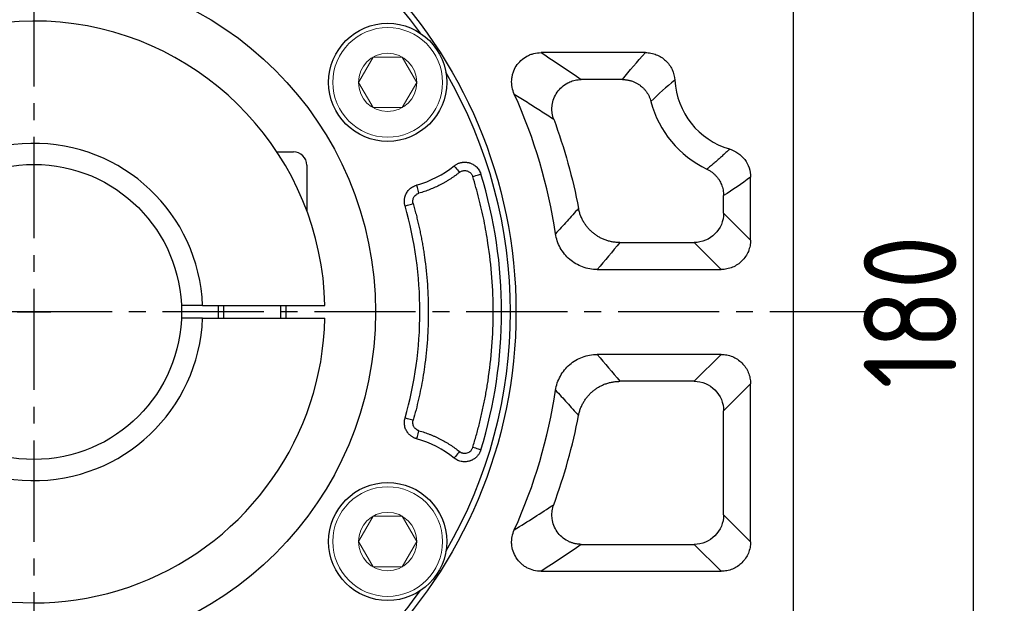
# Model space of a CAD drawing. Header units: millimetres. Extents: x 8126 to 9163, y -551 to 182.
# Tile 7 of 15: x 8339 to 8455, y -113 to -44. Entities that reach past the tile are written whole.
import ezdxf

# ---------------------------------------------------------------- set-up
doc = ezdxf.new("R2010")
doc.units = ezdxf.units.MM
doc.linetypes.add('点画线', pattern=[18, 12, -2, 2, -2])
for name, color, linetype, lineweight in [('6文字层', 3, 'Continuous', 35), ('粗实线', 7, 'Continuous', 40), ('细实线', 7, 'Continuous', 18)]:
    doc.layers.add(name, color=color, linetype=linetype, lineweight=lineweight)
doc.layers.add('7中心线层', color=7, linetype='点画线')
doc.styles.add('工程字', font='gbenor.shx', dxfattribs={"bigfont": 'gbcbig.shx'})
doc.dimstyles.new('ISO-25', dxfattribs={"dimtxt": 11, "dimasz": 5, "dimexe": 1.25, "dimexo": 1, "dimgap": 2, "dimtad": 1, "dimtxsty": '工程字', "dimcen": 2, "dimadec": 0, "dimazin": 0, "dimtfac": 1, "dimtmove": 0, "dimatfit": 3, "dimfxl": 1, "dimarcsym": 0})
doc.dimstyles.new('ISO-25-1', dxfattribs={"dimtxt": 11, "dimasz": 5, "dimexe": 1.25, "dimexo": 1, "dimgap": 2, "dimtad": 1, "dimtoh": 1, "dimtxsty": '工程字', "dimcen": 2, "dimadec": 0, "dimazin": 0, "dimtfac": 1, "dimtmove": 0, "dimatfit": 3, "dimfxl": 1, "dimarcsym": 0})

# ---------------------------------------------------------------- blocks, each defined once
blk = doc.blocks.new('*D31')
at = {"layer": '6文字层', "color": 0, "lineweight": -2}
for p, q in [((8412.87, 11.38), (8452.91, 11.38)), ((8451.66, 6.38), (8451.66, -163.62)), ((8412.87, -168.62), (8452.91, -168.62))]:
    blk.add_line(p, q, dxfattribs=at)
at = {"layer": '6文字层', "color": 0}
for points in [[(8452.49, 6.38), (8450.82, 6.38), (8451.66, 11.38)], [(8450.82, -163.62), (8452.49, -163.62), (8451.66, -168.62)]]:
    blk.add_solid(points, dxfattribs=at)
at = {"layer": 'Defpoints', "color": 0}
for p in [(8411.87, 11.38), (8411.87, -168.62), (8451.66, -168.62)]:
    blk.add_point(p, dxfattribs=at)
at = {"layer": '6文字层', "color": 0, "insert": (8444.16, -78.62), "char_height": 11, "attachment_point": 5, "rotation": 90, "style": '工程字'}
blk.add_mtext('180', dxfattribs=at)
blk = doc.blocks.new('*D33')
at = {"layer": '6文字层', "color": 0, "lineweight": -2}
for p, q in [((8340.28, -80.62), (8340.28, -76.62)), ((8338.28, -78.62), (8342.28, -78.62)), ((8231.44, -170.24), (8259.95, -146.24)), ((8204.69, -170.24), (8231.44, -170.24))]:
    blk.add_line(p, q, dxfattribs=at)
at = {"layer": '6文字层', "color": 0}
blk.add_solid([(8260.49, -146.88), (8259.41, -145.6), (8263.78, -143.02)], dxfattribs=at)
at = {"layer": 'Defpoints', "color": 0}
for p in [(8416.78, -14.22), (8263.78, -143.02)]:
    blk.add_point(p, dxfattribs=at)
at = {"layer": '6文字层', "color": 0, "insert": (8217.07, -162.74), "char_height": 11, "attachment_point": 5, "style": '工程字'}
blk.add_mtext('∅200', dxfattribs=at)
blk = doc.blocks.new('*D34')
at = {"layer": '6文字层', "color": 0, "lineweight": -2}
for p, q in [((8439.01, 23.8), (8423.56, 7.77)), ((8465.77, 23.8), (8439.01, 23.8)), ((8340.28, -80.62), (8340.28, -76.62)), ((8338.28, -78.62), (8342.28, -78.62))]:
    blk.add_line(p, q, dxfattribs=at)
at = {"layer": '6文字层', "color": 0}
blk.add_solid([(8422.96, 8.35), (8424.16, 7.19), (8420.09, 4.17)], dxfattribs=at)
at = {"layer": 'Defpoints', "color": 0}
for p in [(8420.09, 4.17), (8260.47, -161.42)]:
    blk.add_point(p, dxfattribs=at)
at = {"layer": '6文字层', "color": 0, "lineweight": 25, "insert": (8453.39, 31.3), "char_height": 11, "attachment_point": 5, "style": '工程字'}
blk.add_mtext('∅230{}{{\\H0.7x;}{}}', dxfattribs=at)
blk = doc.blocks.new('*D36')
at = {"layer": '6文字层', "color": 0, "lineweight": -2}
for p, q in [((8426.69, -165.03), (8428.66, -167)), ((8340.28, -178.87), (8340.28, -203.61))]:
    blk.add_line(p, q, dxfattribs=at)
blk.add_arc((8340.28, -78.62), 123.74, 272.3153, 312.6847, dxfattribs=at)
at = {"layer": '6文字层', "color": 0}
for points in [[(8424.75, -170.18), (8423.59, -168.98), (8427.78, -166.12)], [(8345.26, -201.43), (8345.3, -203.09), (8340.28, -202.36)]]:
    blk.add_solid(points, dxfattribs=at)
at = {"layer": 'Defpoints', "color": 0}
for p in [(8340.28, 20.63), (8396, -134.34), (8425.98, -164.32), (8340.28, -177.87), (8372.31, -198.15)]:
    blk.add_point(p, dxfattribs=at)
at = {"layer": '6文字层', "color": 0, "insert": (8384.76, -186.01), "char_height": 11, "attachment_point": 5, "rotation": 22.5, "style": '工程字'}
blk.add_mtext('45%%d', dxfattribs=at)

msp = doc.modelspace()

# ---------------------------------------------------------------- linework, layer by layer
at = {"layer": '7中心线层'}
for p, q in [((8340.2794, -177.8693), (8340.2794, 20.6263)), ((8439.5272, -78.6215), (8218.5056, -78.6215))]:
    msp.add_line(p, q, dxfattribs=at)
at = {"layer": '粗实线', "color": 0, "lineweight": 30}
for p, q in [((8430.2794, -7.0324), (8430.2794, -150.2106)), ((8360.2654, -77.8715), (8357.7633, -77.8715)), ((8360.2654, -77.8715), (8374.7713, -77.8715)), ((8360.2654, -79.3715), (8357.7633, -79.3715)), ((8360.2654, -79.3715), (8374.7713, -79.3715))]:
    msp.add_line(p, q, dxfattribs=at)
for centre, radius in [((8340.2794, -78.6215), 57.15), ((8340.2794, -78.6215), 40.5), ((8382.2129, -51.3896), 7), ((8340.2794, -78.6215), 17.5), ((8382.213, -105.8535), 7)]:
    msp.add_circle(centre, radius, dxfattribs=at)
for radius, start, end in [(56.5, 35.800973, 99.199034), (34.5, 1.245659, 168.438501), (56.5, 329.800973, 30.199032), (20, 2.149096, 357.850904), (34.5, 223.561499, 358.754341), (56.5, 215.800973, 279.199034), (56.5, 284.800972, 324.199032)]:
    msp.add_arc((8340.2794, -78.6215), radius, start, end, dxfattribs=at)
at = {"layer": '细实线', "color": 0, "lineweight": -3}
for p, q in [((8412.7842, -47.8651), (8400.4133, -47.8651)), ((8410.0677, -51.0568), (8405.1762, -51.0568)), ((8425.2447, -70.0953), (8425.2447, -62.6262)), ((8422.053, -66.9037), (8422.053, -64.8188)), ((8425.2447, -70.0953), (8422.053, -66.9037)), ((8409.748, -70.3951), (8418.5616, -70.3951)), ((8421.7532, -73.5868), (8418.5616, -70.3951)), ((8407.054, -73.5868), (8421.7532, -73.5868)), ((8421.7532, -83.6563), (8407.054, -83.6563)), ((8421.7532, -83.6563), (8418.5616, -86.8479)), ((8418.5616, -86.8479), (8409.748, -86.8479)), ((8425.2447, -87.1477), (8422.053, -90.3394)), ((8425.2447, -105.8864), (8425.2447, -87.1477)), ((8422.053, -102.6948), (8422.053, -90.3394)), ((8425.2447, -105.8864), (8422.053, -102.6948)), ((8405.1762, -106.1863), (8418.5616, -106.1863)), ((8418.5616, -106.1863), (8421.7532, -109.3779)), ((8400.4133, -109.3779), (8421.7532, -109.3779))]:
    msp.add_line(p, q, dxfattribs=at)
at = {"layer": '细实线', "color": 0, "lineweight": -2}
for p, q in [((8369.0761, -59.6215), (8371.0291, -59.6215)), ((8372.6291, -61.2215), (8372.6291, -66.6321)), ((8362.1291, -77.8715), (8362.1291, -79.3715)), ((8362.7541, -77.8715), (8362.7541, -79.3715)), ((8369.5041, -77.8715), (8369.5041, -79.3715)), ((8370.1291, -77.8715), (8370.1291, -79.3715))]:
    msp.add_line(p, q, dxfattribs=at)
at = {"layer": '细实线'}
for points in [[(8378.7479, -51.3896), (8380.48, -48.3896), (8383.9458, -48.3896), (8385.6779, -51.3896)], [(8378.7479, -51.3896), (8380.48, -54.3896), (8383.9458, -54.3896), (8385.6779, -51.3896)], [(8378.748, -105.8535), (8380.4801, -102.8535), (8383.9459, -102.8535), (8385.678, -105.8535)], [(8378.748, -105.8535), (8380.4801, -108.8535), (8383.9459, -108.8535), (8385.678, -105.8535)]]:
    msp.add_lwpolyline(points, dxfattribs=at)
at = {"layer": '细实线', "color": 0, "lineweight": -3, "flags": 128}
for points in [[(8390.1039, -61.2899), (8390.1195, -61.3095), (8390.1575, -61.357), (8390.2163, -61.4309), (8390.2939, -61.5282), (8390.3874, -61.6455), (8390.4934, -61.7785), (8390.6079, -61.9222), (8390.7269, -62.0714)], [(8392.3048, -62.5585), (8392.4882, -62.5019), (8392.6647, -62.4474), (8392.8278, -62.397), (8392.9716, -62.3527), (8393.0905, -62.3159), (8393.1802, -62.2882), (8393.2374, -62.2706), (8393.26, -62.2636)], [(8385.925, -64.5353), (8385.8731, -64.3516), (8385.8232, -64.1748), (8385.777, -64.0111), (8385.7362, -63.8668), (8385.7024, -63.747), (8385.6767, -63.6561), (8385.6602, -63.5976), (8385.6534, -63.5735)], [(8384.2747, -66.0464), (8384.2988, -66.0395), (8384.3573, -66.0228), (8384.448, -65.9968), (8384.5677, -65.9626), (8384.712, -65.9214), (8384.8755, -65.8747), (8385.0522, -65.8242), (8385.2357, -65.7717)], [(8385.2357, -91.4713), (8385.0522, -91.4189), (8384.8755, -91.3684), (8384.712, -91.3216), (8384.5677, -91.2804), (8384.448, -91.2462), (8384.3573, -91.2203), (8384.2988, -91.2035), (8384.2747, -91.1967)], [(8385.6534, -93.6695), (8385.6602, -93.6455), (8385.6767, -93.5869), (8385.7024, -93.4961), (8385.7362, -93.3763), (8385.777, -93.2319), (8385.8232, -93.0683), (8385.8731, -92.8914), (8385.925, -92.7078)], [(8390.7269, -95.1716), (8390.6079, -95.3208), (8390.4934, -95.4645), (8390.3874, -95.5975), (8390.2939, -95.7148), (8390.2163, -95.8122), (8390.1575, -95.886), (8390.1195, -95.9335), (8390.1039, -95.9531)], [(8393.26, -94.9794), (8393.2374, -94.9725), (8393.1802, -94.9548), (8393.0905, -94.9271), (8392.9716, -94.8904), (8392.8278, -94.846), (8392.6647, -94.7956), (8392.4882, -94.7411), (8392.3048, -94.6845)]]:
    msp.add_lwpolyline(points, dxfattribs=at)
at = {"layer": '细实线'}
for centre, radius in [((8382.2129, -51.3896), 6.5), ((8382.2129, -51.3896), 3.465), ((8382.213, -105.8535), 6.5), ((8382.213, -105.8535), 3.465)]:
    msp.add_circle(centre, radius, dxfattribs=at)
at = {"layer": '细实线', "color": 0, "lineweight": -3}
for centre, radius, start, end in [((8425.2794, -50.6215), 9.0348, 183.321197, 253.718211), ((8340.2794, -78.6215), 62.5348, 8.536128, 24.389716), ((8425.2794, -50.6215), 12.2264, 194.438967, 244.74324), ((8382.2129, -51.3896), 12.6604, 285.768384, 308.556326), ((8340.2794, -78.6215), 55.4484, 342.841768, 17.158238), ((8340.2794, -78.6215), 45.7572, 344.048523, 15.951483), ((8340.2794, -78.6215), 62.5348, 335.610301, 351.463873), ((8340.2794, -78.6215), 65.7264, 339.647792, 349.229951), ((8382.213, -105.8535), 12.6604, 51.44368, 74.231622)]:
    msp.add_arc(centre, radius, start, end, dxfattribs=at)
at = {"layer": '细实线', "color": 0, "lineweight": -2}
msp.add_arc((8371.0291, -61.2215), 1.6, 0, 90, dxfattribs=at)
at = {"layer": '细实线', "color": 0, "lineweight": -3}
for points, knots in [([(8397.2334, -52.7983), (8397.1115, -52.531), (8397.0246, -52.2545), (8396.9192, -51.6832), (8396.902, -51.3872), (8396.9312, -50.9538), (8396.95, -50.81), (8397.0059, -50.524), (8397.0434, -50.381), (8397.1809, -49.966), (8397.3058, -49.7044), (8397.6231, -49.2116), (8397.8112, -48.9878), (8398.2377, -48.5934), (8398.4794, -48.4211), (8398.8624, -48.2151), (8398.9942, -48.1545), (8399.2659, -48.0495), (8399.4067, -48.005), (8399.8312, -47.8995), (8400.1195, -47.8645), (8400.4133, -47.8651)], [0, 0, 0, 0, 0.125, 0.125, 0.25, 0.25, 0.3125, 0.3125, 0.375, 0.375, 0.5, 0.5, 0.625, 0.625, 0.75, 0.75, 0.8125, 0.8125, 0.875, 0.875, 1, 1, 1, 1]), ([(8412.7842, -47.8651), (8413.0057, -47.8648), (8413.2237, -47.8853), (8413.653, -47.9663), (8413.8661, -48.0276), (8414.2758, -48.1894), (8414.4705, -48.2886), (8414.8399, -48.5231), (8415.0162, -48.66), (8415.3353, -48.961), (8415.4794, -49.1252), (8415.7365, -49.4812), (8415.8491, -49.6736), (8416.1255, -50.2686), (8416.2348, -50.7026), (8416.2598, -51.1449)], [0, 0, 0, 0, 0.125, 0.125, 0.25, 0.25, 0.375, 0.375, 0.5, 0.5, 0.625, 0.625, 0.75, 0.75, 1, 1, 1, 1]), ([(8401.9027, -55.7625), (8401.8817, -55.7025), (8401.8402, -55.5835), (8401.7909, -55.4029), (8401.7513, -55.224), (8401.722, -55.0479), (8401.7022, -54.8759), (8401.6911, -54.7091), (8401.688, -54.5486), (8401.6919, -54.3952), (8401.7019, -54.2497), (8401.7429, -53.8742), (8401.8938, -53.2829), (8402.289, -52.5414), (8402.8468, -51.912), (8403.3898, -51.5362), (8403.8259, -51.3292), (8404.1189, -51.2194), (8404.4465, -51.1311), (8404.8028, -51.0699), (8405.0499, -51.0612), (8405.1762, -51.0568)], [0, 0, 0, 0, 0.02845973, 0.05642442, 0.08378637, 0.11044166, 0.13629132, 0.16124235, 0.1852085, 0.2081108, 0.2298779, 0.25044611, 0.3770522, 0.4997401, 0.62276936, 0.74963581, 0.79181403, 0.83860148, 0.8893927, 0.94346509, 1, 1, 1, 1]), ([(8410.0677, -51.0568), (8410.1289, -51.0578), (8410.2512, -51.0599), (8410.4342, -51.0753), (8410.6158, -51.0996), (8410.7952, -51.1334), (8410.9718, -51.1763), (8411.1446, -51.2279), (8411.3131, -51.2878), (8411.4766, -51.3555), (8411.6345, -51.4303), (8411.7863, -51.5118), (8411.9317, -51.5993), (8412.0704, -51.6921), (8412.2408, -51.8182), (8412.4404, -51.9877), (8412.6616, -52.2125), (8412.8668, -52.4631), (8413.0515, -52.7374), (8413.2109, -53.0326), (8413.3446, -53.344), (8413.4077, -53.5613), (8413.4392, -53.6701)], [0, 0, 0, 0, 0.0400153, 0.08003377, 0.119984, 0.15979469, 0.1993953, 0.23871675, 0.27769205, 0.31625681, 0.35434984, 0.39191353, 0.42889427, 0.46524268, 0.50091386, 0.5674726, 0.63621592, 0.70682277, 0.77892479, 0.85211447, 0.92595629, 1, 1, 1, 1]), ([(8397.2334, -52.7984), (8397.4928, -52.9571), (8398.0149, -53.2767), (8398.7912, -53.7602), (8399.5691, -54.2507), (8400.3475, -54.7482), (8401.1275, -55.2528), (8401.6432, -55.5919), (8401.9027, -55.7625)], [0, 0, 0, 0, 0.16126461, 0.32468975, 0.49027564, 0.65802251, 0.82793056, 1, 1, 1, 1]), ([(8422.7464, -59.2939), (8422.6359, -59.4043), (8422.4108, -59.6291), (8422.0609, -59.9626), (8421.6944, -60.3005), (8421.3109, -60.6418), (8420.9105, -60.9862), (8420.4934, -61.334), (8420.2077, -61.5629), (8420.0627, -61.6791)], [0, 0, 0, 0, 0.12927784, 0.26308227, 0.4014132, 0.54427056, 0.69165423, 0.84356409, 1, 1, 1, 1]), ([(8422.7464, -59.2939), (8423.1058, -59.3988), (8423.4481, -59.5616), (8424.0635, -59.9878), (8424.3351, -60.2506), (8424.777, -60.8419), (8424.9522, -61.1783), (8425.1842, -61.8792), (8425.2448, -62.2519), (8425.2447, -62.6262)], [0, 0, 0, 0, 0.25, 0.25, 0.5, 0.5, 0.75, 0.75, 1, 1, 1, 1]), ([(8390.1039, -61.2899), (8390.1429, -61.2602), (8390.2212, -61.2006), (8390.3468, -61.1223), (8390.4779, -61.0526), (8390.6137, -60.9931), (8390.7528, -60.944), (8390.8938, -60.9056), (8391.0354, -60.8779), (8391.176, -60.8607), (8391.3145, -60.8536), (8391.4496, -60.8559), (8391.5802, -60.8668), (8391.7056, -60.8855), (8391.8251, -60.911), (8391.9627, -60.9491), (8392.1245, -61.0075), (8392.313, -61.0978), (8392.5064, -61.2178), (8392.6969, -61.3699), (8392.8763, -61.5541), (8393.035, -61.768), (8393.1687, -62.0054), (8393.2295, -62.1774), (8393.26, -62.2636)], [0, 0, 0, 0, 0.03784549, 0.07595963, 0.11419234, 0.15238808, 0.19038897, 0.22803794, 0.26518196, 0.30167484, 0.33737988, 0.37217189, 0.40593877, 0.43858249, 0.47001952, 0.50018075, 0.54880793, 0.60266429, 0.66133066, 0.72420612, 0.79050619, 0.85928527, 0.92948449, 1, 1, 1, 1]), ([(8390.7269, -62.0714), (8390.751, -62.0532), (8390.825, -61.9973), (8390.9557, -61.9293), (8391.1035, -61.881), (8391.2675, -61.8518), (8391.4439, -61.8509), (8391.6261, -61.8873), (8391.7816, -61.9471), (8391.9205, -62.027), (8392.0493, -62.1332), (8392.1589, -62.2591), (8392.2485, -62.401), (8392.286, -62.506), (8392.3048, -62.5585)], [0, 0, 0, 0, 0.04667748, 0.14329242, 0.22589188, 0.28603964, 0.40026528, 0.49604645, 0.57153078, 0.65687982, 0.74246845, 0.82820787, 0.91401515, 1, 1, 1, 1]), ([(8420.0627, -61.6791), (8420.1174, -61.706), (8420.2267, -61.7599), (8420.3849, -61.8514), (8420.5382, -61.9503), (8420.6854, -62.0568), (8420.8262, -62.1703), (8420.96, -62.29), (8421.0864, -62.4154), (8421.2051, -62.5457), (8421.3157, -62.6803), (8421.4182, -62.8184), (8421.5393, -62.9994), (8421.6722, -63.2314), (8421.8054, -63.5222), (8421.9134, -63.8304), (8421.9924, -64.1521), (8422.0431, -64.4831), (8422.0497, -64.7068), (8422.053, -64.8188)], [0, 0, 0, 0, 0.04662915, 0.0932478, 0.13977806, 0.18614247, 0.23226469, 0.27807023, 0.32348702, 0.36844608, 0.41288196, 0.45673326, 0.49994293, 0.57945481, 0.6610509, 0.74434698, 0.82891482, 0.91429299, 1, 1, 1, 1]), ([(8390.7269, -62.0714), (8390.6377, -62.1415), (8390.4594, -62.2815), (8390.1858, -62.4828), (8389.908, -62.6776), (8389.6254, -62.8651), (8389.3383, -63.0455), (8389.0465, -63.2189), (8388.7502, -63.3851), (8388.3494, -63.597), (8387.8394, -63.8432), (8387.2137, -64.1069), (8386.5762, -64.3413), (8386.1423, -64.4706), (8385.925, -64.5353)], [0, 0, 0, 0, 0.06262688, 0.12514083, 0.18758042, 0.24998437, 0.31239147, 0.3748405, 0.43737016, 0.500019, 0.62515049, 0.74998437, 0.87483084, 1, 1, 1, 1]), ([(8392.3048, -94.6845), (8392.3765, -94.4492), (8392.5197, -93.9787), (8392.7224, -93.2697), (8392.9161, -92.5587), (8393.0998, -91.8453), (8393.2739, -91.1297), (8393.4382, -90.4119), (8393.5927, -89.6919), (8393.7376, -88.9696), (8393.8727, -88.2451), (8393.9981, -87.5183), (8394.2892, -85.6834), (8394.6257, -82.7209), (8394.7794, -78.6217), (8394.6257, -74.5223), (8394.266, -71.3562), (8393.8982, -69.1188), (8393.646, -67.7913), (8393.3612, -66.4712), (8393.0431, -65.1589), (8392.6945, -63.8532), (8392.4348, -62.9903), (8392.3048, -62.5585)], [0, 0, 0, 0, 0.02263161, 0.04524483, 0.06784382, 0.0904327, 0.11301562, 0.13559675, 0.15818021, 0.18077018, 0.20337079, 0.22598619, 0.24862051, 0.37430312, 0.50000221, 0.62568483, 0.75138391, 0.79286025, 0.83428639, 0.87568785, 0.91709023, 0.9585191, 1, 1, 1, 1]), ([(8384.2747, -66.0464), (8384.263, -66.0017), (8384.2394, -65.9124), (8384.216, -65.7759), (8384.2014, -65.6385), (8384.1965, -65.5011), (8384.201, -65.365), (8384.2144, -65.2312), (8384.2365, -65.1007), (8384.2664, -64.9743), (8384.3036, -64.8529), (8384.3471, -64.737), (8384.3963, -64.6271), (8384.4692, -64.4871), (8384.5776, -64.3173), (8384.7367, -64.1245), (8384.9275, -63.9456), (8385.1474, -63.7893), (8385.3903, -63.6595), (8385.5656, -63.6022), (8385.6534, -63.5735)], [0, 0, 0, 0, 0.04402769, 0.08810008, 0.13206966, 0.17578855, 0.21911106, 0.26189607, 0.3040093, 0.34532521, 0.38572854, 0.42511558, 0.46339485, 0.50048753, 0.57560089, 0.65516822, 0.73841298, 0.82437687, 0.91196284, 1, 1, 1, 1]), ([(8385.2357, -65.7717), (8385.2284, -65.7437), (8385.2132, -65.6851), (8385.2, -65.5912), (8385.1953, -65.4888), (8385.2042, -65.3437), (8385.2424, -65.1791), (8385.317, -65.0134), (8385.4209, -64.8569), (8385.5511, -64.7251), (8385.6986, -64.6266), (8385.8169, -64.5693), (8385.8918, -64.5457), (8385.925, -64.5353)], [0, 0, 0, 0, 0.05531503, 0.11550615, 0.18060319, 0.25069826, 0.39256284, 0.50041004, 0.59604981, 0.75004004, 0.85020271, 0.93361159, 1, 1, 1, 1]), ([(8385.2357, -65.7717), (8385.2942, -65.9798), (8385.4113, -66.3957), (8385.576, -67.0224), (8385.7324, -67.6508), (8385.8799, -68.2812), (8386.0187, -68.9134), (8386.1487, -69.5474), (8386.2699, -70.1834), (8386.3823, -70.8212), (8386.486, -71.4609), (8386.7086, -72.9665), (8386.96, -75.3513), (8387.074, -78.6213), (8386.9601, -81.8916), (8386.686, -84.4913), (8386.3868, -86.422), (8386.1533, -87.6961), (8385.884, -88.9626), (8385.5819, -90.2224), (8385.3511, -91.0548), (8385.2357, -91.4713)], [0, 0, 0, 0, 0.02490772, 0.04979674, 0.07467182, 0.09953776, 0.12439932, 0.14926129, 0.17412847, 0.19900562, 0.22389753, 0.24880896, 0.3743956, 0.50000295, 0.6255896, 0.75119695, 0.80099252, 0.85073235, 0.90045469, 0.95019783, 1, 1, 1, 1]), ([(8404.848, -66.3394), (8404.6203, -66.5946), (8404.1675, -67.102), (8403.4845, -67.857), (8402.8043, -68.602), (8402.3481, -69.0945), (8402.1214, -69.3393)], [0, 0, 0, 0, 0.25458623, 0.50611497, 0.75458622, 1, 1, 1, 1]), ([(8409.748, -70.3951), (8409.6731, -70.394), (8409.5232, -70.3918), (8409.2989, -70.3758), (8409.0756, -70.3503), (8408.8543, -70.3148), (8408.6355, -70.2696), (8408.42, -70.215), (8408.2084, -70.1512), (8408.0014, -70.0788), (8407.7996, -69.998), (8407.6034, -69.9096), (8407.4134, -69.8139), (8407.2299, -69.7115), (8407.0533, -69.6031), (8406.8839, -69.4892), (8406.7218, -69.3706), (8406.5142, -69.2053), (8406.2646, -68.9811), (8405.9823, -68.683), (8405.7186, -68.3534), (8405.4788, -67.9945), (8405.2672, -67.6094), (8405.089, -67.202), (8404.944, -66.7779), (8404.8801, -66.4856), (8404.848, -66.3394)], [0, 0, 0, 0, 0.03261277, 0.06524057, 0.09784022, 0.1303684, 0.16278197, 0.19503827, 0.22709543, 0.2589126, 0.29045031, 0.32167059, 0.35253728, 0.38301616, 0.41307512, 0.44268428, 0.47181609, 0.50044538, 0.55810853, 0.61767269, 0.67890916, 0.74155398, 0.80531233, 0.8698648, 0.93487528, 1, 1, 1, 1]), ([(8422.053, -66.9037), (8422.0505, -67.8193), (8421.6733, -68.7236), (8420.3815, -70.0154), (8419.4772, -70.3926), (8418.5616, -70.3951)], [0, 0, 0, 0, 0.5, 0.5, 1, 1, 1, 1]), ([(8407.054, -73.5868), (8406.7557, -73.587), (8406.4619, -73.5609), (8405.8829, -73.458), (8405.5963, -73.3806), (8405.0381, -73.1743), (8404.7721, -73.0477), (8404.2651, -72.7492), (8404.0224, -72.5756), (8403.5725, -72.1884), (8403.3675, -71.9771), (8402.9962, -71.5201), (8402.8287, -71.2716), (8402.5431, -70.7529), (8402.4248, -70.4836), (8402.236, -69.9252), (8402.1655, -69.6343), (8402.1214, -69.3393)], [0, 0, 0, 0, 0.125, 0.125, 0.25, 0.25, 0.375, 0.375, 0.5, 0.5, 0.625, 0.625, 0.75, 0.75, 0.875, 0.875, 1, 1, 1, 1]), ([(8425.2447, -70.0953), (8425.245, -70.326), (8425.223, -70.5529), (8425.1355, -70.9994), (8425.0691, -71.2213), (8424.8948, -71.6448), (8424.788, -71.8456), (8424.5352, -72.2255), (8424.3878, -72.4055), (8424.0655, -72.728), (8423.8897, -72.8726), (8423.5078, -73.1277), (8423.3043, -73.236), (8422.8837, -73.4095), (8422.6637, -73.4761), (8422.2121, -73.565), (8421.9839, -73.5871), (8421.7532, -73.5868)], [0, 0, 0, 0, 0.125, 0.125, 0.25, 0.25, 0.375, 0.375, 0.5, 0.5, 0.625, 0.625, 0.75, 0.75, 0.875, 0.875, 1, 1, 1, 1]), ([(8402.1214, -87.9037), (8402.1654, -87.6093), (8402.2355, -87.3188), (8402.4264, -86.7549), (8402.5474, -86.4813), (8402.8323, -85.966), (8402.9964, -85.7227), (8403.3683, -85.2649), (8403.5773, -85.0502), (8404.0234, -84.6669), (8404.262, -84.4958), (8404.7711, -84.1957), (8405.0413, -84.0676), (8405.5924, -83.8639), (8405.8758, -83.7866), (8406.4588, -83.6823), (8406.7563, -83.656), (8407.054, -83.6563)], [0, 0, 0, 0, 0.125, 0.125, 0.25, 0.25, 0.375, 0.375, 0.5, 0.5, 0.625, 0.625, 0.75, 0.75, 0.875, 0.875, 1, 1, 1, 1]), ([(8421.7532, -83.6563), (8421.9839, -83.6559), (8422.2108, -83.678), (8422.6573, -83.7654), (8422.8792, -83.8319), (8423.3027, -84.0061), (8423.5035, -84.113), (8423.8834, -84.3658), (8424.0634, -84.5132), (8424.3859, -84.8354), (8424.5305, -85.0112), (8424.7856, -85.3932), (8424.8939, -85.5967), (8425.0674, -86.0173), (8425.134, -86.2372), (8425.2229, -86.6888), (8425.245, -86.917), (8425.2447, -87.1477)], [0, 0, 0, 0, 0.125, 0.125, 0.25, 0.25, 0.375, 0.375, 0.5, 0.5, 0.625, 0.625, 0.75, 0.75, 0.875, 0.875, 1, 1, 1, 1]), ([(8404.848, -90.9037), (8404.8631, -90.8303), (8404.8933, -90.6834), (8404.951, -90.4661), (8405.0177, -90.2515), (8405.0939, -90.0407), (8405.1792, -89.8342), (8405.2732, -89.6328), (8405.3753, -89.4368), (8405.4852, -89.247), (8405.6022, -89.0638), (8405.7258, -88.8876), (8405.8553, -88.7188), (8405.9901, -88.5576), (8406.1297, -88.4044), (8406.2732, -88.2593), (8406.4201, -88.1223), (8406.6211, -87.9492), (8406.8881, -87.7459), (8407.2337, -87.5243), (8407.6067, -87.3268), (8408.0041, -87.1582), (8408.422, -87.0223), (8408.8555, -86.9234), (8409.2992, -86.8603), (8409.5983, -86.852), (8409.748, -86.8479)], [0, 0, 0, 0, 0.0326106, 0.06523657, 0.0978347, 0.13036167, 0.16277433, 0.19503, 0.22708682, 0.25890393, 0.29044185, 0.3216626, 0.35253001, 0.38300986, 0.41307004, 0.44268065, 0.47181415, 0.50044535, 0.55810477, 0.61766618, 0.6789009, 0.74154503, 0.8053038, 0.86985787, 0.93487117, 1, 1, 1, 1]), ([(8418.5616, -86.8479), (8419.4772, -86.8504), (8420.3815, -87.2276), (8421.6733, -88.5194), (8422.0505, -89.4237), (8422.053, -90.3394)], [0, 0, 0, 0, 0.5, 0.5, 1, 1, 1, 1]), ([(8402.1214, -87.9037), (8402.3481, -88.1485), (8402.8043, -88.6411), (8403.4845, -89.386), (8404.1675, -90.1411), (8404.6203, -90.6484), (8404.848, -90.9037)], [0, 0, 0, 0, 0.24541379, 0.49388505, 0.74541378, 1, 1, 1, 1]), ([(8385.6534, -93.6695), (8385.6092, -93.6561), (8385.5208, -93.6291), (8385.3923, -93.5772), (8385.2678, -93.5174), (8385.1484, -93.4494), (8385.0351, -93.3741), (8384.9284, -93.2924), (8384.8291, -93.2051), (8384.7375, -93.1134), (8384.6538, -93.0182), (8384.5783, -92.9204), (8384.5109, -92.8212), (8384.43, -92.6857), (8384.3423, -92.504), (8384.2617, -92.2669), (8384.2096, -92.0101), (8384.1923, -91.7407), (8384.2096, -91.4656), (8384.253, -91.2865), (8384.2747, -91.1967)], [0, 0, 0, 0, 0.04405296, 0.08813896, 0.13210942, 0.17581557, 0.21911101, 0.26185412, 0.30391031, 0.34515391, 0.38546976, 0.42475438, 0.46291664, 0.4998782, 0.57520118, 0.654936, 0.73830386, 0.82434595, 0.91196695, 1, 1, 1, 1]), ([(8385.925, -92.7078), (8385.8968, -92.699), (8385.8384, -92.6809), (8385.7513, -92.6424), (8385.6624, -92.5929), (8385.5433, -92.5088), (8385.4239, -92.3901), (8385.3164, -92.2302), (8385.2407, -92.0593), (8385.1977, -91.8652), (8385.1924, -91.6626), (8385.2214, -91.5342), (8385.2357, -91.4713)], [0, 0, 0, 0, 0.05628199, 0.11672776, 0.18139362, 0.25038687, 0.39466146, 0.49989329, 0.61672228, 0.74952531, 0.87721177, 1, 1, 1, 1]), ([(8385.925, -92.7078), (8386.0339, -92.7393), (8386.2516, -92.8025), (8386.5747, -92.9073), (8386.8949, -93.0195), (8387.212, -93.1397), (8387.5261, -93.2677), (8387.837, -93.4036), (8388.1449, -93.5474), (8388.5507, -93.7493), (8389.0482, -94.0201), (8389.6273, -94.3746), (8390.1895, -94.7557), (8390.5476, -95.0328), (8390.7269, -95.1716)], [0, 0, 0, 0, 0.06262688, 0.12514083, 0.18758042, 0.24998437, 0.31239147, 0.3748405, 0.43737016, 0.500019, 0.62515049, 0.74998437, 0.87483084, 1, 1, 1, 1]), ([(8393.26, -94.9794), (8393.2446, -95.0257), (8393.2138, -95.1182), (8393.155, -95.2521), (8393.0874, -95.3813), (8393.0111, -95.5043), (8392.9271, -95.62), (8392.8367, -95.7278), (8392.741, -95.8268), (8392.6414, -95.9167), (8392.5393, -95.9974), (8392.436, -96.0688), (8392.3326, -96.1312), (8392.2304, -96.1849), (8392.1303, -96.2305), (8392.0334, -96.2685), (8391.9036, -96.312), (8391.7323, -96.3551), (8391.5121, -96.386), (8391.2771, -96.3917), (8391.0327, -96.3682), (8390.7856, -96.3129), (8390.5436, -96.2244), (8390.3123, -96.1066), (8390.1732, -96.0041), (8390.1039, -95.9531)], [0, 0, 0, 0, 0.03762025, 0.07529768, 0.11286558, 0.15015496, 0.18699805, 0.22323163, 0.25870018, 0.29325853, 0.32677403, 0.35912808, 0.39021705, 0.41995259, 0.44826143, 0.47508468, 0.50037686, 0.55391484, 0.61120011, 0.67177603, 0.73505335, 0.80032521, 0.86679765, 0.93363294, 1, 1, 1, 1]), ([(8390.7269, -95.1716), (8390.753, -95.1913), (8390.8049, -95.2304), (8390.8891, -95.2791), (8390.9771, -95.3195), (8391.0693, -95.3511), (8391.2113, -95.3849), (8391.4073, -95.3989), (8391.6477, -95.3541), (8391.8714, -95.2551), (8392.0424, -95.1198), (8392.165, -94.976), (8392.2502, -94.8372), (8392.2865, -94.7357), (8392.3048, -94.6845)], [0, 0, 0, 0, 0.05051482, 0.10036625, 0.15003513, 0.20000757, 0.25076098, 0.3754265, 0.50029509, 0.62502727, 0.75003116, 0.8336568, 0.91623307, 1, 1, 1, 1]), ([(8405.1762, -106.1863), (8405.1125, -106.185), (8404.9863, -106.1825), (8404.7995, -106.166), (8404.6179, -106.1408), (8404.4426, -106.107), (8404.2745, -106.0657), (8404.1145, -106.0181), (8403.9633, -105.9653), (8403.8212, -105.9085), (8403.6888, -105.8488), (8403.3501, -105.6794), (8402.8467, -105.3311), (8402.2885, -104.7009), (8401.8932, -103.9588), (8401.7304, -103.3195), (8401.6884, -102.839), (8401.6875, -102.5265), (8401.7188, -102.1891), (8401.7853, -101.8344), (8401.863, -101.6002), (8401.9027, -101.4805)], [0, 0, 0, 0, 0.02851096, 0.05651302, 0.08389714, 0.11055823, 0.13639631, 0.16131751, 0.18523492, 0.20806905, 0.22974816, 0.25020835, 0.37745715, 0.50036149, 0.62326445, 0.74998698, 0.79215127, 0.83889315, 0.88961005, 0.94358347, 1, 1, 1, 1]), ([(8422.053, -102.6948), (8422.0505, -103.6105), (8421.6733, -104.5148), (8420.3815, -105.8066), (8419.4772, -106.1837), (8418.5616, -106.1863)], [0, 0, 0, 0, 0.5, 0.5, 1, 1, 1, 1]), ([(8400.4133, -109.3779), (8400.1195, -109.3785), (8399.8317, -109.3435), (8399.2679, -109.2036), (8398.9913, -109.0971), (8398.6086, -108.8914), (8398.4854, -108.815), (8398.2479, -108.646), (8398.1332, -108.5528), (8397.812, -108.2562), (8397.6254, -108.0344), (8397.3076, -107.5419), (8397.1814, -107.2782), (8396.9983, -106.7269), (8396.9412, -106.4356), (8396.9117, -106.0017), (8396.9109, -105.8567), (8396.9276, -105.5658), (8396.9452, -105.4192), (8397.0244, -104.9891), (8397.1115, -104.712), (8397.2334, -104.4447)], [0, 0, 0, 0, 0.125, 0.125, 0.25, 0.25, 0.3125, 0.3125, 0.375, 0.375, 0.5, 0.5, 0.625, 0.625, 0.75, 0.75, 0.8125, 0.8125, 0.875, 0.875, 1, 1, 1, 1]), ([(8425.2447, -105.8864), (8425.245, -106.1171), (8425.2229, -106.344), (8425.1355, -106.7905), (8425.0691, -107.0125), (8424.8948, -107.4359), (8424.788, -107.6368), (8424.5352, -108.0167), (8424.3878, -108.1966), (8424.0655, -108.5191), (8423.8897, -108.6637), (8423.5078, -108.9189), (8423.3043, -109.0272), (8422.8837, -109.2007), (8422.6637, -109.2672), (8422.2121, -109.3562), (8421.9839, -109.3783), (8421.7532, -109.3779)], [0, 0, 0, 0, 0.125, 0.125, 0.25, 0.25, 0.375, 0.375, 0.5, 0.5, 0.625, 0.625, 0.75, 0.75, 0.875, 0.875, 1, 1, 1, 1])]:
    msp.add_open_spline(points, degree=3, knots=knots, dxfattribs=at)
for points in [[(8400.4133, -47.8651), (8402.0631, -48.9285), (8403.6462, -49.9925), (8405.1762, -51.0568)], [(8410.0677, -51.0568), (8410.8925, -49.9926), (8411.7806, -48.9285), (8412.7842, -47.8651)], [(8416.2598, -51.1449), (8415.2401, -51.9296), (8414.3097, -52.783), (8413.4392, -53.6701)], [(8401.9027, -55.7625), (8403.177, -59.1978), (8404.1634, -62.7399), (8404.848, -66.3394)], [(8425.2447, -62.6262), (8424.181, -63.4237), (8423.1171, -64.1443), (8422.053, -64.8188)], [(8409.748, -70.3951), (8408.8674, -71.4591), (8407.9701, -72.523), (8407.054, -73.5868)], [(8407.054, -83.6563), (8407.9701, -84.7201), (8408.8674, -85.784), (8409.748, -86.8479)], [(8397.2334, -104.4447), (8398.8472, -103.4607), (8400.3995, -102.4725), (8401.9027, -101.4805)], [(8405.1762, -106.1863), (8403.6462, -107.2506), (8402.0631, -108.3145), (8400.4133, -109.3779)]]:
    msp.add_open_spline(points, degree=3, dxfattribs=at)

# ---------------------------------------------------------------- dimensions: what is measured, and where the dimension line sits
at = {"layer": '6文字层', "lineweight": 25}
dim = msp.add_diameter_dim_2p(p1=(8260.467, -161.4163), p2=(8420.0918, 4.1733), text='<>{}{{\\H0.7x;}{}}', dimstyle='ISO-25-1', override={"dimtoh": 40, "dimlfac": 1, "dimse1": 1, "dimsd1": 1, "dimtix": 0, "dimtofl": 0, "dimatfit": 0}, dxfattribs=at)
dim.commit()
dim.dimension.update_dxf_attribs({"geometry": '*D34', "text_midpoint": (8453.3878, 23.7976), "dimtype": 163})
at = {"layer": '6文字层'}
dim = msp.add_angular_dim_2l(base=(8372.3057, -198.145), line1=((8340.2794, -177.8693), (8340.2794, 20.6263)), line2=((8396.0021, -134.3442), (8425.9781, -164.3201)), dimstyle='ISO-25', dxfattribs=at)
dim.commit()
dim.dimension.update_dxf_attribs({"geometry": '*D36', "text_midpoint": (8384.7625, -186.0131)})
dim = msp.add_linear_dim(base=(8451.6566, -168.6215), p1=(8411.8685, 11.3785), p2=(8411.8685, -168.6215), angle=270, dimstyle='ISO-25', override={"dimtxsty": '工程字'}, dxfattribs=at)
dim.commit()
dim.dimension.update_dxf_attribs({"geometry": '*D31', "text_midpoint": (8444.1566, -78.6215)})
dim = msp.add_diameter_dim_2p(p1=(8416.7825, -14.2221), p2=(8263.7764, -143.0209), dimstyle='ISO-25-1', override={"dimtxsty": '工程字', "dimse2": 1, "dimsd2": 1, "dimtofl": 0, "dimatfit": 0}, dxfattribs=at)
dim.commit()
dim.dimension.update_dxf_attribs({"geometry": '*D33', "text_midpoint": (8217.0656, -170.2378), "dimtype": 163})

doc.saveas('drawing.dxf')
